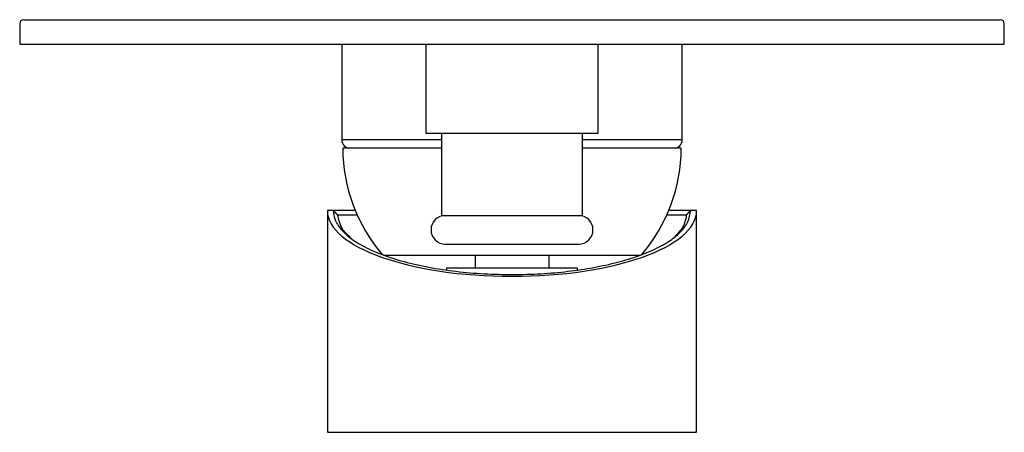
# Model space of a CAD drawing. Header units: millimetres. Extents: x 4047.106 to 4047.226, y 1939.66 to 1939.711.
import ezdxf

# ---------------------------------------------------------------- set-up
doc = ezdxf.new("R2010")
doc.units = ezdxf.units.MM
doc.layers.add('SANINDUSA', color=3, linetype='Continuous')

msp = doc.modelspace()

# ---------------------------------------------------------------- linework, layer by layer
at = {"layer": 'SANINDUSA'}
for p, q in [((4047.106276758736, 1939.71015901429), (4047.106276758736, 1939.707659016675)), ((4047.106776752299, 1939.710659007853), (4047.225776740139, 1939.710659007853)), ((4047.226276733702, 1939.707659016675), (4047.226276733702, 1939.71015901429)), ((4047.106276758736, 1939.707659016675), (4047.226276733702, 1939.707659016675)), ((4047.145526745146, 1939.707659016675), (4047.145526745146, 1939.696018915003)), ((4047.155776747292, 1939.707659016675), (4047.155776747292, 1939.696818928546)), ((4047.176776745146, 1939.696818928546), (4047.176776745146, 1939.707659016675)), ((4047.187026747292, 1939.696018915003), (4047.187026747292, 1939.707659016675)), ((4047.155776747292, 1939.696818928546), (4047.176776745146, 1939.696818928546)), ((4047.157676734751, 1939.696818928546), (4047.157676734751, 1939.686818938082)), ((4047.174876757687, 1939.686818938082), (4047.174876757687, 1939.696818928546)), ((4047.157676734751, 1939.696018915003), (4047.145526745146, 1939.696018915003)), ((4047.187026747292, 1939.696018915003), (4047.174876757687, 1939.696018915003)), ((4047.157676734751, 1939.695018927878), (4047.145651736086, 1939.695018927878)), ((4047.186901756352, 1939.695018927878), (4047.174876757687, 1939.695018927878)), ((4047.143776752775, 1939.687398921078), (4047.143776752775, 1939.660398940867)), ((4047.144526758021, 1939.687398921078), (4047.143776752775, 1939.687398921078)), ((4047.144526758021, 1939.687398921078), (4047.144527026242, 1939.687398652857)), ((4047.144526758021, 1939.687398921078), (4047.144527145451, 1939.687398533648)), ((4047.147175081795, 1939.687398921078), (4047.144526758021, 1939.687398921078)), ((4047.144527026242, 1939.687398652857), (4047.145026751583, 1939.686898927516)), ((4047.188026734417, 1939.687398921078), (4047.185378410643, 1939.687398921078)), ((4047.187526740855, 1939.686898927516), (4047.188026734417, 1939.687398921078)), ((4047.188026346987, 1939.687398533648), (4047.188026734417, 1939.687398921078)), ((4047.188776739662, 1939.687398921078), (4047.188026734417, 1939.687398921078)), ((4047.188776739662, 1939.660398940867), (4047.188776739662, 1939.687398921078)), ((4047.145026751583, 1939.686898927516), (4047.147391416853, 1939.686898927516)), ((4047.157676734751, 1939.686818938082), (4047.174876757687, 1939.686818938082)), ((4047.185162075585, 1939.686898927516), (4047.187526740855, 1939.686898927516)), ((4047.150626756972, 1939.681964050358), (4047.181926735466, 1939.681964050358)), ((4047.161776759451, 1939.681964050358), (4047.161776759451, 1939.680398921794)), ((4047.170776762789, 1939.681964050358), (4047.170776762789, 1939.680398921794)), ((4047.158276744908, 1939.680398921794), (4047.158276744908, 1939.680188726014)), ((4047.17427674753, 1939.680398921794), (4047.158276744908, 1939.680398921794)), ((4047.17427674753, 1939.68017212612), (4047.17427674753, 1939.680398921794)), ((4047.143776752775, 1939.660398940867), (4047.188776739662, 1939.660398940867))]:
    msp.add_line(p, q, dxfattribs=at)
for centre, radius, start, end in [((4047.106776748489, 1939.710159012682), 0.0005, 90, 180), ((4047.225776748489, 1939.710159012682), 0.0004999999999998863, 0, 90), ((4047.146526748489, 1939.696018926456), 0.001, 180, 270), ((4047.186026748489, 1939.696018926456), 0.001, 270, 0), ((4047.165471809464, 1939.695018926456), 0.01982006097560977, 180, 221.0005438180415), ((4047.167081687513, 1939.695018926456), 0.01982006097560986, 318.9994561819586, 0), ((4047.158156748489, 1939.685068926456), 0.00175, 90, 270), ((4047.174396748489, 1939.685068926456), 0.00175, 270, 90)]:
    msp.add_arc(centre, radius, start, end, dxfattribs=at)
msp.add_ellipse((4047.166276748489, 1939.687398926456), major_axis=(0.0225, 0), ratio=0.3555555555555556, start_param=3.141592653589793, end_param=6.283185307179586, dxfattribs=at)
for points, knots in [([(4047.157676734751, 1939.695018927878), (4047.156926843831, 1939.695018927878), (4047.154949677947, 1939.695018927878), (4047.152221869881, 1939.695018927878), (4047.150066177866, 1939.695018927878), (4047.148709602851, 1939.695018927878), (4047.147633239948, 1939.695018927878), (4047.146721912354, 1939.695018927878), (4047.146590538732, 1939.695018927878), (4047.146526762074, 1939.695018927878)], [0, 0, 0, 0, 0.112763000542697, 0.2973114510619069, 0.4818595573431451, 0.57232061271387, 0.6628049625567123, 0.8363052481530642, 0.9999999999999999, 0.9999999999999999, 0.9999999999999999, 0.9999999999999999]), ([(4047.186026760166, 1939.695018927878), (4047.185962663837, 1939.695018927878), (4047.185830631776, 1939.695018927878), (4047.184732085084, 1939.695018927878), (4047.182908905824, 1939.695018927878), (4047.180344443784, 1939.695018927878), (4047.177691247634, 1939.695018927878), (4047.17580945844, 1939.695018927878), (4047.175039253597, 1939.695018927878), (4047.174876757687, 1939.695018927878)], [0, 0, 0, 0, 0.1634246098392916, 0.3366384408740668, 0.5170527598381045, 0.701297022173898, 0.8855407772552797, 0.9758516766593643, 1, 1, 1, 1]), ([(4047.144527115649, 1939.687398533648), (4047.144533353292, 1939.687233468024), (4047.14455208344, 1939.686737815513), (4047.144888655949, 1939.685799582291), (4047.145818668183, 1939.684610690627), (4047.14748002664, 1939.683385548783), (4047.149344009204, 1939.682461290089), (4047.151471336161, 1939.681659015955), (4047.153794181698, 1939.680976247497), (4047.156905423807, 1939.68033631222), (4047.160250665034, 1939.679885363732), (4047.16372459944, 1939.679638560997), (4047.167217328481, 1939.679594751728), (4047.170644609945, 1939.679743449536), (4047.173949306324, 1939.680081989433), (4047.177042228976, 1939.680597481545), (4047.179408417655, 1939.681164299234), (4047.181572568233, 1939.681827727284), (4047.183525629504, 1939.682588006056), (4047.185421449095, 1939.683615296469), (4047.186876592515, 1939.684768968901), (4047.187853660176, 1939.68603961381), (4047.18796825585, 1939.686941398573), (4047.188026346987, 1939.687398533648)], [0, 0, 0, 0, 0.0209212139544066, 0.06282139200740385, 0.1194374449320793, 0.1760328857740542, 0.2326142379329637, 0.260067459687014, 0.3119506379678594, 0.3631822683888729, 0.4144021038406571, 0.4643341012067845, 0.5132390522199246, 0.5621454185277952, 0.6104166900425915, 0.6593186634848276, 0.7082310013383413, 0.7333829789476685, 0.7838047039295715, 0.8348183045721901, 0.8858409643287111, 0.9421302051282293, 1, 1, 1, 1]), ([(4047.144527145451, 1939.687398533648), (4047.144610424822, 1939.687315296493), (4047.144776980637, 1939.687148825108), (4047.144944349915, 1939.686982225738), (4047.145028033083, 1939.686898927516)], [0, 0, 0, 0, 0.500008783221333, 1, 1, 1, 1]), ([(4047.187525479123, 1939.68689892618), (4047.187609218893, 1939.686982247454), (4047.187692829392, 1939.687065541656), (4047.187776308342, 1939.687148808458), (4047.187859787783, 1939.687232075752), (4047.187943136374, 1939.687315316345), (4047.188026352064, 1939.687398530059)], [0, 0, 0, 0, 0.0003721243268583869, 0.0003721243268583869, 0.0003721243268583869, 0.0007442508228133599, 0.0007442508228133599, 0.0007442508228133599, 0.0007442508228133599]), ([(4047.146605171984, 1939.684121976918), (4047.146410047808, 1939.684283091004), (4047.146000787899, 1939.684621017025), (4047.145317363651, 1939.685542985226), (4047.145152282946, 1939.686316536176), (4047.145028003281, 1939.686898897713)], [0, 0, 0, 0, 0.1838165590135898, 0.3855429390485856, 0.9999999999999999, 0.9999999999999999, 0.9999999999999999, 0.9999999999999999]), ([(4047.187525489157, 1939.686898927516), (4047.187523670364, 1939.686856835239), (4047.187520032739, 1939.686772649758), (4047.187507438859, 1939.686646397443), (4047.187471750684, 1939.686393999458), (4047.187328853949, 1939.685848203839), (4047.186946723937, 1939.685074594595), (4047.186366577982, 1939.684494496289), (4047.186106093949, 1939.68423403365)], [0, 0, 0, 0, 0.04640714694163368, 0.09281531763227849, 0.1392234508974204, 0.3249353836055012, 0.696897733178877, 1, 1, 1, 1]), ([(4047.158156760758, 1939.683318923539), (4047.158265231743, 1939.683318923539), (4047.158432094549, 1939.683318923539), (4047.159444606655, 1939.683318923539), (4047.160492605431, 1939.683318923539), (4047.161793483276, 1939.683318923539), (4047.163683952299, 1939.683318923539), (4047.165255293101, 1939.683318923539), (4047.174396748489, 1939.683318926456)], [0, 0, 0, 0, 0.239456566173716, 0.3683602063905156, 0.4999996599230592, 0.6316391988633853, 0.7605428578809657, 1, 1, 1, 1])]:
    msp.add_open_spline(points, degree=3, knots=knots, dxfattribs=at)

doc.saveas('drawing.dxf')
